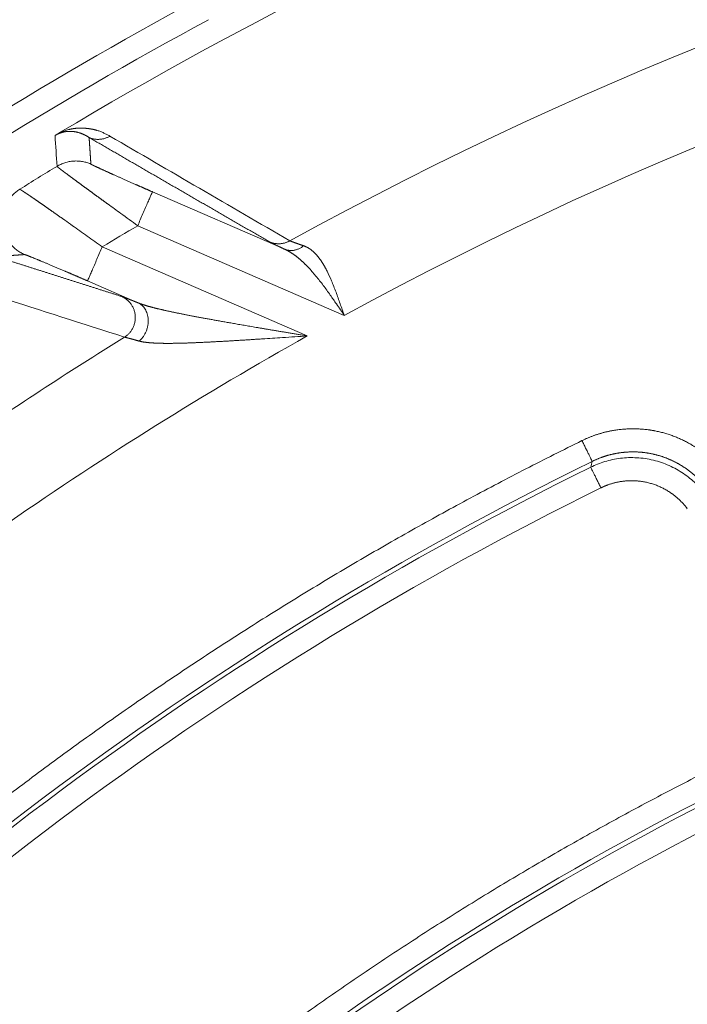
# Model space of a CAD drawing. Header units: millimetres. Extents: x 5437 to 18441, y -4466 to 3128.
# Tile 152 of 256: x 8450 to 8464, y -2721 to -2700. Entities that reach past the tile are written whole.
import ezdxf

# ---------------------------------------------------------------- set-up
doc = ezdxf.new("R2010")
doc.units = ezdxf.units.MM
doc.layers.add('1', color=7, linetype='Continuous', true_color=0xffffff)
doc.styles.add('TXT08', font='txt.shx', dxfattribs={"width": 0.8, "bigfont": 'gbcbig.shx'})
doc.dimstyles.get("Standard").update_dxf_attribs({"dimtxt": 0.18, "dimasz": 0.18, "dimexe": 0.18, "dimexo": 0.0625, "dimgap": 0.09, "dimtad": 0, "dimtih": 1, "dimtoh": 1, "dimdec": 4, "dimzin": 0, "dimdsep": 46, "dimtxsty": 'Standard', "dimcen": 0.09, "dimadec": 0, "dimazin": 0, "dimtfac": 1, "dimtdec": 4, "dimtofl": 0, "dimtmove": 0, "dimatfit": 3, "dimfxl": 1, "dimtolj": 1, "dimtzin": 0, "dimarcsym": 0})
doc.dimstyles.new('YanXiu', dxfattribs={"dimtxt": 40, "dimasz": 30, "dimexe": 0.66, "dimexo": 0.66, "dimgap": 0.66, "dimtad": 0, "dimdec": 1, "dimdsep": 46, "dimtxsty": 'TXT08', "dimcen": 0, "dimclrd": 256, "dimclre": 165, "dimclrt": 90, "dimazin": 2, "dimtfac": 1, "dimtdec": 1, "dimtofl": 0, "dimtmove": 0, "dimatfit": 3, "dimfxl": 1, "dimlwd": 5, "dimlwe": 13, "dimarcsym": 0})

# ---------------------------------------------------------------- blocks, each defined once
blk = doc.blocks.new('*D53')
at = {"color": 0, "lineweight": -2, "transparency": 16777216}
for p, q in [((10989.431, -2154.415), (10692.917, -2240.821)), ((11069.431, -2154.415), (10989.431, -2154.415)), ((8443.48, -2896.412), (8443.48, -2896.232)), ((8443.39, -2896.322), (8443.57, -2896.322))]:
    blk.add_line(p, q, dxfattribs=at)
at = {"color": 0, "lineweight": 20, "transparency": 16777216}
blk.add_solid([(10689.187, -2228.02), (10696.648, -2253.622), (10616.112, -2263.203)], dxfattribs=at)
at = {"layer": 'Defpoints', "color": 0, "lineweight": 20, "transparency": 16777216}
for p in [(10616.112, -2263.203), (6270.848, -3529.44)]:
    blk.add_point(p, dxfattribs=at)
at = {"color": 0, "lineweight": 20, "transparency": 16777216, "insert": (11249.521, -2154.415), "char_height": 80, "attachment_point": 5}
blk.add_mtext('\\A1;R2260', dxfattribs=at)
blk = doc.blocks.new('*D54')
at = {"color": 0, "lineweight": -2, "transparency": 16777216}
blk.add_line((7492.685, -2896.322), (7463.516, -2896.322), dxfattribs=at)
at = {"color": 0, "lineweight": -3, "transparency": 16777216}
for start, end in [(14.724706, 87.329624), (101.590205, 175.275294)]:
    blk.add_arc((8434.119, -2896.322), 970.423, start, end, dxfattribs=at)
at = {"color": 0, "lineweight": 20, "transparency": 16777216}
for points in [[(9385.695, -2646.81), (9359.647, -2652.519), (9389.799, -2727.809)], [(7480.316, -2816.939), (7453.672, -2815.84), (7463.696, -2896.322)]]:
    blk.add_solid(points, dxfattribs=at)
at = {"layer": 'Defpoints', "color": 0, "lineweight": 20, "transparency": 16777216}
for p in [(7900.863, -2085.545), (10671.817, -2501.755), (7492.748, -2896.322), (7740.501, -2896.322), (8434.119, -2896.322)]:
    blk.add_point(p, dxfattribs=at)
at = {"color": 0, "lineweight": 20, "transparency": 16777216, "insert": (8359.241, -1928.792), "char_height": 80, "attachment_point": 5}
blk.add_mtext('\\A1;165%%D', dxfattribs=at)
blk = doc.blocks.new('*D56')
at = {"lineweight": 5, "transparency": 16777216}
blk.add_line((9409.719, -2278.028), (9220.9, -2398.87), dxfattribs=at)
at = {"lineweight": 20, "transparency": 16777216}
blk.add_solid([(9218.205, -2394.659), (9223.595, -2403.082), (9195.632, -2415.042)], dxfattribs=at)
at = {"layer": 'Defpoints', "color": 0, "lineweight": 20, "transparency": 16777216}
for p in [(9195.632, -2415.042), (8443.48, -2896.412)]:
    blk.add_point(p, dxfattribs=at)
at = {"color": 90, "lineweight": 20, "transparency": 16777216, "insert": (9459.689, -2246.048), "char_height": 40, "attachment_point": 5, "rotation": 32.6188, "style": 'TXT08'}
blk.add_mtext('R893', dxfattribs=at)

msp = doc.modelspace()

# ---------------------------------------------------------------- linework, layer by layer
at = {"color": 7, "lineweight": 20}
msp.add_arc((8443.47995, -2896.41157), 893, 10.1099821, 350.11198757, dxfattribs=at)
at = {"layer": '1', "color": 0, "lineweight": 20}
for p, q in [((8452.60735, -2703.86103), (8455.47125, -2705.10497)), ((8456.75914, -2706.53645), (8452.28868, -2704.59469)), ((8451.52181, -2705.05495), (8455.95593, -2706.98093)), ((8452.29234, -2706.26171), (8451.20314, -2705.78861))]:
    msp.add_line(p, q, dxfattribs=at)
for centre, radius, start, end in [((8495.27522, -2777.08546), 86.87162, 102.1543255, 120.9649755), ((8495.27522, -2777.08546), 82.36106, 87.5117355, 118.8132012), ((8495.27522, -2777.08546), 80.37817, 87.1856145, 118.6322405), ((8495.27522, -2777.08546), 87.90407, 118.3114965, 133.1817235), ((8495.27522, -2777.08546), 87.40415, 118.3114965, 133.1817218), ((8495.27522, -2777.08546), 86.27754, 121.2298473, 121.8588152), ((8495.27521, -2777.08543), 84.27781, 120.6676549, 121.2757073), ((8495.27522, -2777.08546), 82.36106, 121.694073, 124.7078706), ((8495.27522, -2777.08546), 80.37818, 119.2866173, 124.7152589), ((8495.27522, -2777.08546), 75.10482, 116.1952206, 136.8488802), ((8495.27522, -2777.08546), 75.00688, 116.259337, 136.7847638), ((8495.27522, -2777.08546), 74.50693, 116.259337, 136.7847638), ((8495.27522, -2777.08546), 67.39518, 115.6365589, 137.4075419), ((8495.27522, -2777.08546), 67.49312, 115.734301, 137.3097998), ((8495.27522, -2777.08546), 66.89522, 115.6365589, 137.4075419)]:
    msp.add_arc(centre, radius, start, end, dxfattribs=at)
for points, degree, knots in [([(8450.72907, -2702.55931), (8450.72677, -2702.55967), (8450.72222, -2702.56039), (8450.71515, -2702.56161), (8450.70798, -2702.56294), (8450.70069, -2702.56438), (8450.69328, -2702.56593), (8450.68577, -2702.5676), (8450.67815, -2702.5694), (8450.67042, -2702.57132), (8450.66259, -2702.57337), (8450.65466, -2702.57556), (8450.64664, -2702.57787), (8450.63524, -2702.58133), (8450.62096, -2702.58596), (8450.60398, -2702.59201), (8450.58852, -2702.598), (8450.57626, -2702.60312), (8450.56696, -2702.60723), (8450.56067, -2702.6101), (8450.5543, -2702.6131), (8450.54785, -2702.61623), (8450.54131, -2702.61949), (8450.5347, -2702.6229), (8450.52801, -2702.62644), (8450.52124, -2702.63012), (8450.51441, -2702.63396), (8450.50751, -2702.63793), (8450.5029, -2702.64068), (8450.50059, -2702.64205)], 3, [0, 0, 0, 0, 0.04918528, 0.09762602, 0.14532587, 0.19228865, 0.2385183, 0.28401894, 0.32879481, 0.37285033, 0.41619012, 0.45881893, 0.50074172, 0.54196367, 0.63238992, 0.70960593, 0.77374867, 0.82505797, 0.84511352, 0.86405839, 0.88195804, 0.89888998, 0.91494564, 0.93023201, 0.94487287, 0.95900881, 0.97279572, 0.98640136, 1, 1, 1, 1]), ([(8450.84164, -2702.55292), (8450.83815, -2702.55282), (8450.83132, -2702.55262), (8450.821, -2702.55253), (8450.8109, -2702.55258), (8450.80101, -2702.5528), (8450.79132, -2702.55316), (8450.78184, -2702.55367), (8450.77256, -2702.5543), (8450.7635, -2702.55506), (8450.75465, -2702.55594), (8450.746, -2702.55694), (8450.7376, -2702.55803), (8450.73184, -2702.55889), (8450.72907, -2702.55931)], 3, [0, 0, 0, 0, 0.10810726, 0.21170194, 0.31078566, 0.40536028, 0.49542801, 0.58099143, 0.66205357, 0.73861803, 0.81068911, 0.87827201, 0.94137304, 1, 1, 1, 1]), ([(8450.7945, -2702.51483), (8450.79741, -2702.5141), (8450.80328, -2702.51262), (8450.81195, -2702.51053), (8450.82065, -2702.50851), (8450.82936, -2702.50656), (8450.83808, -2702.50468), (8450.8468, -2702.50287), (8450.85554, -2702.50114), (8450.86429, -2702.49948), (8450.87305, -2702.49789), (8450.88182, -2702.49638), (8450.8906, -2702.49493), (8450.89939, -2702.49356), (8450.90819, -2702.49227), (8450.917, -2702.49104), (8450.92583, -2702.48989), (8450.93466, -2702.48881), (8450.9435, -2702.48781), (8450.95236, -2702.48688), (8450.96122, -2702.48601), (8450.97009, -2702.48523), (8450.97898, -2702.48451), (8450.98787, -2702.48387), (8450.99678, -2702.4833), (8451.00569, -2702.4828), (8451.01462, -2702.48238), (8451.02052, -2702.48215), (8451.02349, -2702.48204)], 3, [0, 0, 0, 0, 0.03014976, 0.06094545, 0.09239027, 0.12448726, 0.15723925, 0.19064891, 0.22471877, 0.25945119, 0.29484843, 0.3309126, 0.36764569, 0.40504962, 0.44312616, 0.48187703, 0.52130383, 0.56140811, 0.60219131, 0.64365482, 0.68579997, 0.72862799, 0.7721401, 0.81633743, 0.86122107, 0.90679206, 0.95305138, 1, 1, 1, 1]), ([(8451.00611, -2702.57815), (8451.00248, -2702.57716), (8450.99526, -2702.5752), (8450.98421, -2702.57243), (8450.97309, -2702.56982), (8450.96186, -2702.56737), (8450.95054, -2702.5651), (8450.93914, -2702.56301), (8450.92765, -2702.56109), (8450.91608, -2702.55936), (8450.90443, -2702.55782), (8450.89272, -2702.55645), (8450.88477, -2702.5557), (8450.88083, -2702.55533)], 3, [0, 0, 0, 0, 0.09655891, 0.19198646, 0.2862831, 0.3794493, 0.4714855, 0.56239219, 0.65216984, 0.74081895, 0.82834, 0.91473352, 1, 1, 1, 1]), ([(8451.02349, -2702.48204), (8451.02862, -2702.48201), (8451.03892, -2702.48195), (8451.05415, -2702.48204), (8451.06929, -2702.48226), (8451.08431, -2702.48262), (8451.09923, -2702.48312), (8451.11404, -2702.48376), (8451.12875, -2702.48454), (8451.14335, -2702.48546), (8451.15784, -2702.48652), (8451.17223, -2702.48772), (8451.18651, -2702.48906), (8451.20068, -2702.49054), (8451.21474, -2702.49216), (8451.2287, -2702.49392), (8451.24255, -2702.49581), (8451.2563, -2702.49785), (8451.26994, -2702.50003), (8451.28347, -2702.50235), (8451.29689, -2702.5048), (8451.31021, -2702.5074), (8451.32342, -2702.51013), (8451.33652, -2702.513), (8451.34951, -2702.51601), (8451.3624, -2702.51916), (8451.37518, -2702.52245), (8451.38786, -2702.52588), (8451.40043, -2702.52945), (8451.42116, -2702.53561), (8451.44992, -2702.54496), (8451.48632, -2702.55822), (8451.52284, -2702.57295), (8451.55681, -2702.58797), (8451.58896, -2702.60332), (8451.62005, -2702.61905), (8451.65319, -2702.63658), (8451.67564, -2702.64907), (8451.68731, -2702.65555)], 3, [0, 0, 0, 0, 0.01622072, 0.03256014, 0.04901855, 0.06559626, 0.08229355, 0.0991107, 0.11604799, 0.13310568, 0.15028405, 0.16758335, 0.18500383, 0.20254575, 0.22020934, 0.23799484, 0.25590249, 0.27393251, 0.29208513, 0.31036056, 0.32875903, 0.34728074, 0.36592589, 0.38469469, 0.40358734, 0.42260403, 0.44174495, 0.46101029, 0.48040023, 0.49991494, 0.55842916, 0.61961358, 0.68347164, 0.75000634, 0.80459106, 0.86445104, 0.92958714, 1, 1, 1, 1]), ([(8450.50058, -2702.64204), (8450.50193, -2702.6412), (8450.50463, -2702.63953), (8450.50883, -2702.63694), (8450.51312, -2702.6343), (8450.51752, -2702.63159), (8450.52203, -2702.62883), (8450.52665, -2702.62601), (8450.53137, -2702.62313), (8450.53619, -2702.62019), (8450.54112, -2702.6172), (8450.54616, -2702.61414), (8450.5513, -2702.61103), (8450.55655, -2702.60786), (8450.5619, -2702.60463), (8450.56736, -2702.60134), (8450.57292, -2702.59799), (8450.57667, -2702.59574), (8450.57856, -2702.59461)], 3, [0, 0, 0, 0, 0.06067512, 0.12108547, 0.18134172, 0.2415554, 0.30183828, 0.36230173, 0.42305614, 0.48421032, 0.54587097, 0.60814218, 0.67112501, 0.73491714, 0.79961259, 0.86530149, 0.93206996, 1, 1, 1, 1]), ([(8451.23763, -2702.68632), (8451.23349, -2702.68359), (8451.22534, -2702.67821), (8451.21301, -2702.67044), (8451.20085, -2702.66301), (8451.18884, -2702.65595), (8451.17701, -2702.64923), (8451.16535, -2702.64284), (8451.15388, -2702.63679), (8451.14261, -2702.63105), (8451.13155, -2702.62563), (8451.1207, -2702.6205), (8451.11008, -2702.61567), (8451.09969, -2702.61113), (8451.08954, -2702.60685), (8451.07963, -2702.60284), (8451.06996, -2702.59909), (8451.06056, -2702.59558), (8451.05141, -2702.59231), (8451.04254, -2702.58927), (8451.03662, -2702.58734), (8451.03374, -2702.58641)], 3, [0, 0, 0, 0, 0.06956233, 0.13724403, 0.20304495, 0.26696497, 0.32900396, 0.38916183, 0.44743846, 0.50383377, 0.55834768, 0.6109801, 0.661731, 0.7106003, 0.75758799, 0.80269404, 0.84591843, 0.88726119, 0.92672233, 0.96430191, 1, 1, 1, 1]), ([(8451.08328, -2703.71806), (8451.07851, -2703.71457), (8451.06899, -2703.70758), (8451.0549, -2703.69723), (8451.04099, -2703.68701), (8451.02727, -2703.67692), (8451.01372, -2703.66695), (8451.00037, -2703.65711), (8450.9872, -2703.6474), (8450.97421, -2703.63782), (8450.96142, -2703.62838), (8450.94881, -2703.61907), (8450.93638, -2703.60989), (8450.92415, -2703.60084), (8450.91211, -2703.59193), (8450.90025, -2703.58315), (8450.88859, -2703.57451), (8450.87711, -2703.56601), (8450.86583, -2703.55764), (8450.85474, -2703.54941), (8450.84384, -2703.54132), (8450.83313, -2703.53336), (8450.82261, -2703.52555), (8450.81229, -2703.51787), (8450.80216, -2703.51033), (8450.79222, -2703.50294), (8450.78248, -2703.49568), (8450.77293, -2703.48856), (8450.76357, -2703.48158), (8450.75441, -2703.47475), (8450.74544, -2703.46805), (8450.73667, -2703.4615), (8450.72809, -2703.45509), (8450.71971, -2703.44881), (8450.71152, -2703.44268), (8450.70353, -2703.43669), (8450.69573, -2703.43085), (8450.68813, -2703.42514), (8450.68072, -2703.41958), (8450.67351, -2703.41415), (8450.66649, -2703.40887), (8450.65967, -2703.40373), (8450.65304, -2703.39873), (8450.64661, -2703.39387), (8450.64037, -2703.38915), (8450.63433, -2703.38457), (8450.62848, -2703.38013), (8450.62283, -2703.37583), (8450.61737, -2703.37167), (8450.61211, -2703.36765), (8450.60704, -2703.36377), (8450.60217, -2703.36003), (8450.59749, -2703.35642), (8450.59301, -2703.35296), (8450.58871, -2703.34963), (8450.58461, -2703.34643), (8450.58071, -2703.34338), (8450.577, -2703.34046), (8450.57348, -2703.33767), (8450.57015, -2703.33502), (8450.56701, -2703.33251), (8450.56407, -2703.33012), (8450.56132, -2703.32788), (8450.55876, -2703.32576), (8450.55638, -2703.32378), (8450.5542, -2703.32192), (8450.55221, -2703.3202), (8450.55041, -2703.31861), (8450.5488, -2703.31715), (8450.54738, -2703.31581), (8450.54614, -2703.31461), (8450.54509, -2703.31353), (8450.54424, -2703.31257), (8450.54356, -2703.31175), (8450.54308, -2703.31104), (8450.54277, -2703.31046), (8450.54272, -2703.31017), (8450.54269, -2703.31003)], 3, [0, 0, 0, 0, 0.01452778, 0.02901876, 0.0434731, 0.05789094, 0.07227244, 0.08661777, 0.10092709, 0.11520056, 0.12943834, 0.14364061, 0.15780752, 0.17193926, 0.18603599, 0.20009788, 0.21412511, 0.22811786, 0.2420763, 0.25600062, 0.269891, 0.28374762, 0.29757067, 0.31136033, 0.3251168, 0.33884026, 0.35253091, 0.36618895, 0.37981456, 0.39340794, 0.4069693, 0.42049884, 0.43399676, 0.44746327, 0.46089857, 0.47430287, 0.48767638, 0.50101931, 0.51433188, 0.52761431, 0.5408668, 0.55408959, 0.56728288, 0.58044691, 0.5935819, 0.60668807, 0.61976565, 0.63281487, 0.64583597, 0.65882917, 0.67179472, 0.68473284, 0.69764378, 0.71052778, 0.72338507, 0.7362159, 0.74902052, 0.76179918, 0.77455211, 0.78727958, 0.79998183, 0.81265912, 0.82531169, 0.83793982, 0.85054376, 0.86312376, 0.87568008, 0.888213, 0.90072278, 0.91320967, 0.92567396, 0.9381159, 0.95053577, 0.96293384, 0.97531039, 0.98766568, 1, 1, 1, 1]), ([(8451.27607, -2703.26034), (8451.27619, -2703.26226), (8451.28747, -2703.269), (8451.30975, -2703.28047), (8451.37718, -2703.31336), (8451.48292, -2703.36247), (8451.5472, -2703.39191), (8451.69739, -2703.46004), (8451.87287, -2703.53847), (8451.97131, -2703.5822), (8452.15492, -2703.66336), (8452.34637, -2703.74732), (8452.43328, -2703.7853), (8452.5202, -2703.82317), (8452.60735, -2703.86103)], 5, [0, 0, 0, 0, 0, 0, 0.23484345, 0.23484345, 0.23484345, 0.48696875, 0.48696875, 0.48696875, 0.7717289, 0.7717289, 0.7717289, 1, 1, 1, 1, 1, 1]), ([(8449.73553, -2703.80552), (8449.73573, -2703.80557), (8449.73614, -2703.80569), (8449.73704, -2703.80606), (8449.73815, -2703.80657), (8449.7395, -2703.80724), (8449.74109, -2703.80807), (8449.74291, -2703.80906), (8449.74496, -2703.81021), (8449.74725, -2703.81152), (8449.74977, -2703.81299), (8449.75252, -2703.81463), (8449.75552, -2703.81642), (8449.75875, -2703.81838), (8449.76221, -2703.82051), (8449.76592, -2703.8228), (8449.76986, -2703.82526), (8449.77403, -2703.82788), (8449.77845, -2703.83067), (8449.78311, -2703.83363), (8449.788, -2703.83675), (8449.79313, -2703.84005), (8449.7985, -2703.84351), (8449.80411, -2703.84714), (8449.80996, -2703.85094), (8449.81605, -2703.85492), (8449.82238, -2703.85906), (8449.82895, -2703.86337), (8449.83576, -2703.86786), (8449.84281, -2703.87251), (8449.8501, -2703.87734), (8449.85763, -2703.88234), (8449.8654, -2703.88751), (8449.8734, -2703.89285), (8449.88166, -2703.89837), (8449.89013, -2703.90404), (8449.89598, -2703.90796), (8449.8989, -2703.90993)], 3, [0, 0, 0, 0, 0.02763516, 0.05531803, 0.08304931, 0.1108297, 0.1386599, 0.16654058, 0.19447245, 0.22245618, 0.25049245, 0.27858194, 0.30672532, 0.33492325, 0.36317639, 0.39148541, 0.41985096, 0.44827369, 0.47675423, 0.50529324, 0.53389135, 0.56254919, 0.59126738, 0.62004656, 0.64888733, 0.67779032, 0.70675613, 0.73578536, 0.76487862, 0.7940365, 0.82325958, 0.85254847, 0.88190373, 0.91132595, 0.94081569, 0.97037352, 1, 1, 1, 1]), ([(8451.64626, -2704.1289), (8451.64061, -2704.12479), (8451.62934, -2704.11659), (8451.61255, -2704.10438), (8451.5959, -2704.09226), (8451.57939, -2704.08024), (8451.56303, -2704.06832), (8451.54681, -2704.0565), (8451.53074, -2704.04479), (8451.51481, -2704.03318), (8451.49903, -2704.02168), (8451.48339, -2704.01028), (8451.4679, -2703.99898), (8451.45256, -2703.98779), (8451.43736, -2703.97671), (8451.42231, -2703.96573), (8451.40741, -2703.95487), (8451.39265, -2703.9441), (8451.37805, -2703.93345), (8451.36359, -2703.9229), (8451.34928, -2703.91246), (8451.33512, -2703.90213), (8451.32111, -2703.8919), (8451.30725, -2703.88179), (8451.29354, -2703.87178), (8451.27997, -2703.86188), (8451.26656, -2703.85209), (8451.2533, -2703.8424), (8451.24018, -2703.83283), (8451.22722, -2703.82336), (8451.2144, -2703.814), (8451.20174, -2703.80475), (8451.18922, -2703.7956), (8451.17685, -2703.78656), (8451.16464, -2703.77763), (8451.15257, -2703.76881), (8451.14065, -2703.76009), (8451.12888, -2703.75147), (8451.11726, -2703.74297), (8451.10579, -2703.73456), (8451.09446, -2703.72626), (8451.087, -2703.72079), (8451.08328, -2703.71806)], 3, [0, 0, 0, 0, 0.02748187, 0.05483558, 0.08206117, 0.10915871, 0.13612825, 0.16296985, 0.18968357, 0.21626947, 0.24272762, 0.26905808, 0.29526093, 0.32133622, 0.34728403, 0.37310443, 0.3987975, 0.42436332, 0.44980195, 0.47511349, 0.50029801, 0.52535559, 0.55028633, 0.57509031, 0.59976763, 0.62431836, 0.64874262, 0.67304049, 0.69721207, 0.72125747, 0.74517679, 0.76897013, 0.79263761, 0.81617933, 0.8395954, 0.86288595, 0.8860511, 0.90909095, 0.93200564, 0.95479529, 0.97746003, 1, 1, 1, 1]), ([(8449.8989, -2703.90993), (8449.90161, -2703.91175), (8449.90704, -2703.9154), (8449.91542, -2703.92104), (8449.924, -2703.92683), (8449.93278, -2703.93277), (8449.94177, -2703.93886), (8449.95097, -2703.94511), (8449.96037, -2703.9515), (8449.96997, -2703.95804), (8449.97978, -2703.96474), (8449.9898, -2703.97158), (8450.00002, -2703.97858), (8450.01045, -2703.98573), (8450.02109, -2703.99304), (8450.03193, -2704.00049), (8450.04297, -2704.0081), (8450.05422, -2704.01585), (8450.06568, -2704.02376), (8450.07734, -2704.03183), (8450.0892, -2704.04004), (8450.10127, -2704.0484), (8450.11355, -2704.05692), (8450.12602, -2704.06559), (8450.13871, -2704.0744), (8450.15159, -2704.08337), (8450.16468, -2704.09249), (8450.17797, -2704.10175), (8450.19146, -2704.11117), (8450.20516, -2704.12073), (8450.21905, -2704.13045), (8450.23315, -2704.14031), (8450.24745, -2704.15031), (8450.26195, -2704.16046), (8450.27664, -2704.17076), (8450.29153, -2704.1812), (8450.3016, -2704.18826), (8450.30664, -2704.1918)], 3, [0, 0, 0, 0, 0.02709163, 0.05426636, 0.08152458, 0.10886669, 0.13629307, 0.16380409, 0.19140013, 0.21908157, 0.24684875, 0.27470206, 0.30264185, 0.33066846, 0.35878226, 0.38698358, 0.41527277, 0.44365017, 0.4721161, 0.50067091, 0.52931491, 0.55804842, 0.58687177, 0.61578526, 0.64478922, 0.67388393, 0.70306972, 0.73234686, 0.76171567, 0.79117643, 0.82072942, 0.85037494, 0.88011325, 0.90994465, 0.93986939, 0.96988775, 1, 1, 1, 1]), ([(8450.30664, -2704.1918), (8450.31157, -2704.19526), (8450.32148, -2704.20221), (8450.33657, -2704.21279), (8450.3519, -2704.22355), (8450.36749, -2704.23449), (8450.38333, -2704.24561), (8450.39942, -2704.2569), (8450.41577, -2704.26839), (8450.43237, -2704.28005), (8450.44922, -2704.29189), (8450.46633, -2704.30392), (8450.48369, -2704.31614), (8450.50131, -2704.32853), (8450.51918, -2704.34111), (8450.53731, -2704.35388), (8450.55568, -2704.36683), (8450.57432, -2704.37997), (8450.5932, -2704.39328), (8450.61234, -2704.40679), (8450.63173, -2704.42047), (8450.65137, -2704.43434), (8450.67127, -2704.4484), (8450.69141, -2704.46263), (8450.70498, -2704.47222), (8450.71178, -2704.47703)], 3, [0, 0, 0, 0, 0.04021424, 0.08072315, 0.12152709, 0.16262638, 0.20402133, 0.24571225, 0.28769945, 0.32998321, 0.37256382, 0.41544156, 0.45861667, 0.50208943, 0.54586008, 0.58992886, 0.63429601, 0.67896175, 0.7239263, 0.76918987, 0.81475267, 0.86061489, 0.90677674, 0.95323838, 1, 1, 1, 1]), ([(8450.87755, -2704.59437), (8450.98229, -2704.66597), (8451.08908, -2704.74134), (8451.30458, -2704.89607), (8451.41328, -2704.97543), (8451.52181, -2705.05495)], 3, [0, 0, 0, 0, 0.5, 0.5, 1, 1, 1, 1]), ([(8455.58085, -2704.92105), (8455.5818, -2704.92148), (8455.58371, -2704.92233), (8455.58686, -2704.92369), (8455.59024, -2704.92513), (8455.59385, -2704.92664), (8455.59769, -2704.92822), (8455.60177, -2704.92987), (8455.60609, -2704.93159), (8455.61064, -2704.93339), (8455.61542, -2704.93526), (8455.62044, -2704.9372), (8455.62569, -2704.93922), (8455.63118, -2704.94131), (8455.6369, -2704.94347), (8455.64286, -2704.9457), (8455.64905, -2704.94801), (8455.65548, -2704.95039), (8455.66214, -2704.95284), (8455.66903, -2704.95536), (8455.67616, -2704.95796), (8455.68352, -2704.96063), (8455.69112, -2704.96338), (8455.69894, -2704.96619), (8455.70701, -2704.96908), (8455.7153, -2704.97204), (8455.72383, -2704.97507), (8455.73259, -2704.97818), (8455.74159, -2704.98135), (8455.75082, -2704.9846), (8455.76028, -2704.98792), (8455.76997, -2704.99131), (8455.7799, -2704.99478), (8455.79005, -2704.99831), (8455.80044, -2705.00191), (8455.81106, -2705.00559), (8455.82191, -2705.00933), (8455.83299, -2705.01315), (8455.8443, -2705.01703), (8455.85585, -2705.02098), (8455.86761, -2705.025), (8455.87562, -2705.02773), (8455.87963, -2705.0291)], 3, [0, 0, 0, 0, 0.02377523, 0.04759085, 0.07144875, 0.09535082, 0.11929891, 0.14329489, 0.16734061, 0.1914379, 0.21558858, 0.23979446, 0.26405733, 0.28837899, 0.31276119, 0.33720568, 0.36171421, 0.3862885, 0.41093026, 0.43564118, 0.46042294, 0.4852772, 0.5102056, 0.53520978, 0.56029135, 0.58545191, 0.61069303, 0.63601628, 0.6614232, 0.68691533, 0.71249417, 0.73816123, 0.76391798, 0.78976588, 0.81570637, 0.84174088, 0.86787082, 0.89409757, 0.92042252, 0.94684702, 0.97337241, 1, 1, 1, 1]), ([(8455.47125, -2705.10497), (8455.4102, -2705.07662), (8455.35485, -2705.05066), (8455.30551, -2705.02724), (8455.23479, -2704.99312), (8455.18392, -2704.96748), (8455.16682, -2704.95861), (8455.15312, -2704.95121), (8455.14277, -2704.94524)], 5, [0, 0, 0, 0, 0, 0, 0.60062352, 0.60062352, 0.60062352, 1, 1, 1, 1, 1, 1]), ([(8456.14555, -2705.68658), (8456.14071, -2705.68071), (8456.13107, -2705.66899), (8456.11662, -2705.65166), (8456.10224, -2705.63457), (8456.08792, -2705.61776), (8456.07367, -2705.60121), (8456.05948, -2705.58492), (8456.04536, -2705.5689), (8456.0313, -2705.55314), (8456.01731, -2705.53765), (8456.00338, -2705.52242), (8455.98952, -2705.50746), (8455.97572, -2705.49276), (8455.96198, -2705.47833), (8455.94831, -2705.46416), (8455.93471, -2705.45025), (8455.92117, -2705.43661), (8455.90769, -2705.42323), (8455.89428, -2705.41011), (8455.88094, -2705.39725), (8455.86767, -2705.38465), (8455.85446, -2705.37231), (8455.84132, -2705.36023), (8455.82825, -2705.3484), (8455.81525, -2705.33683), (8455.80232, -2705.32551), (8455.78945, -2705.31445), (8455.77666, -2705.30363), (8455.76394, -2705.29307), (8455.75129, -2705.28276), (8455.73871, -2705.27269), (8455.72621, -2705.26286), (8455.71378, -2705.25329), (8455.70142, -2705.24395), (8455.68914, -2705.23485), (8455.67694, -2705.22599), (8455.66481, -2705.21737), (8455.65276, -2705.20898), (8455.64079, -2705.20082), (8455.6289, -2705.1929), (8455.61709, -2705.1852), (8455.60536, -2705.17773), (8455.59372, -2705.17048), (8455.58215, -2705.16346), (8455.57067, -2705.15666), (8455.55928, -2705.15007), (8455.54797, -2705.1437), (8455.53675, -2705.13754), (8455.52561, -2705.1316), (8455.51457, -2705.12586), (8455.50361, -2705.12033), (8455.49274, -2705.11501), (8455.48197, -2705.10988), (8455.47481, -2705.1066), (8455.47125, -2705.10497)], 3, [0, 0, 0, 0, 0.02298719, 0.04581445, 0.06848182, 0.09098939, 0.11333722, 0.13552538, 0.15755394, 0.17942297, 0.20113254, 0.22268273, 0.24407362, 0.26530528, 0.2863778, 0.30729126, 0.32804574, 0.34864132, 0.36907811, 0.38935618, 0.40947562, 0.42943655, 0.44923904, 0.4688832, 0.48836914, 0.50769694, 0.52686673, 0.54587861, 0.5647327, 0.5834291, 0.60196794, 0.62034933, 0.63857341, 0.65664029, 0.67455011, 0.692303, 0.70989911, 0.72733856, 0.74462151, 0.76174811, 0.77871851, 0.79553286, 0.81219133, 0.82869409, 0.8450413, 0.86123314, 0.8772698, 0.89315146, 0.90887831, 0.92445056, 0.9398684, 0.95513204, 0.97024171, 0.98519762, 1, 1, 1, 1]), ([(8455.87963, -2705.0291), (8455.88317, -2705.03038), (8455.89026, -2705.03293), (8455.9008, -2705.03705), (8455.91131, -2705.04139), (8455.92176, -2705.04597), (8455.93217, -2705.05078), (8455.94253, -2705.05583), (8455.95284, -2705.06113), (8455.96311, -2705.06666), (8455.97334, -2705.07243), (8455.98352, -2705.07845), (8455.99365, -2705.0847), (8456.00375, -2705.09121), (8456.0138, -2705.09796), (8456.02381, -2705.10496), (8456.03377, -2705.11221), (8456.0437, -2705.11971), (8456.05359, -2705.12746), (8456.06344, -2705.13546), (8456.07325, -2705.14371), (8456.08303, -2705.15222), (8456.09276, -2705.16098), (8456.10246, -2705.17), (8456.11212, -2705.17927), (8456.12175, -2705.1888), (8456.13134, -2705.1986), (8456.1409, -2705.20864), (8456.15042, -2705.21895), (8456.15991, -2705.22952), (8456.16937, -2705.24035), (8456.17879, -2705.25145), (8456.18818, -2705.2628), (8456.19754, -2705.27442), (8456.20686, -2705.2863), (8456.21616, -2705.29845), (8456.22542, -2705.31085), (8456.23465, -2705.32353), (8456.24385, -2705.33647), (8456.25302, -2705.34967), (8456.26216, -2705.36314), (8456.27126, -2705.37687), (8456.28034, -2705.39087), (8456.28939, -2705.40514), (8456.29841, -2705.41967), (8456.3074, -2705.43446), (8456.31635, -2705.44952), (8456.32528, -2705.46485), (8456.33418, -2705.48044), (8456.34305, -2705.4963), (8456.35189, -2705.51242), (8456.3607, -2705.52881), (8456.36948, -2705.54546), (8456.37823, -2705.56236), (8456.38402, -2705.57381), (8456.38692, -2705.57954)], 3, [0, 0, 0, 0, 0.01744294, 0.03491541, 0.05241907, 0.06995552, 0.08752639, 0.10513329, 0.1227778, 0.14046151, 0.15818601, 0.17595284, 0.19376357, 0.21161973, 0.22952286, 0.24747447, 0.26547606, 0.28352912, 0.30163514, 0.31979558, 0.33801188, 0.35628549, 0.37461782, 0.39301029, 0.41146429, 0.42998121, 0.4485624, 0.46720922, 0.485923, 0.50470507, 0.52355672, 0.54247926, 0.56147395, 0.58054206, 0.59968484, 0.6189035, 0.63819927, 0.65757334, 0.67702689, 0.6965611, 0.71617712, 0.73587608, 0.75565911, 0.77552731, 0.79548177, 0.81552356, 0.83565376, 0.8558734, 0.87618352, 0.89658512, 0.91707922, 0.93766679, 0.95834881, 0.97912623, 1, 1, 1, 1]), ([(8451.20314, -2705.78861), (8451.08534, -2705.73744), (8450.96784, -2705.68662), (8450.85255, -2705.63698), (8450.63592, -2705.54412), (8450.43349, -2705.45823), (8450.34212, -2705.41969), (8450.1435, -2705.33651), (8449.98675, -2705.27246), (8449.91707, -2705.24473), (8449.86274, -2705.22431), (8449.84308, -2705.21907), (8449.84118, -2705.21865), (8449.83984, -2705.21848), (8449.83906, -2705.21855)], 5, [0, 0, 0, 0, 0, 0, 0.30685474, 0.30685474, 0.30685474, 0.58386043, 0.58386043, 0.58386043, 0.94844154, 0.94844154, 0.94844154, 1, 1, 1, 1, 1, 1]), ([(8456.45455, -2706.09749), (8456.40476, -2706.02505), (8456.35432, -2705.95413), (8456.25152, -2705.81671), (8456.19915, -2705.75022), (8456.14555, -2705.68658)], 3, [0, 0, 0, 0, 0.5, 0.5, 1, 1, 1, 1]), ([(8451.94279, -2706.12694), (8451.962, -2706.13307), (8451.98883, -2706.14254), (8452.02284, -2706.15517), (8452.09024, -2706.18098), (8452.175, -2706.21451), (8452.21165, -2706.22914), (8452.25077, -2706.24488), (8452.29234, -2706.26171)], 5, [0, 0, 0, 0, 0, 0, 0.60056983, 0.60056983, 0.60056983, 1, 1, 1, 1, 1, 1]), ([(8452.29234, -2706.26171), (8452.29592, -2706.26319), (8452.30312, -2706.26616), (8452.3142, -2706.27058), (8452.32558, -2706.275), (8452.33727, -2706.27942), (8452.34926, -2706.28384), (8452.36156, -2706.28827), (8452.37416, -2706.29269), (8452.38706, -2706.29712), (8452.40027, -2706.30156), (8452.41379, -2706.306), (8452.42761, -2706.31044), (8452.44173, -2706.31489), (8452.45615, -2706.31935), (8452.47088, -2706.32381), (8452.48591, -2706.32828), (8452.50124, -2706.33277), (8452.51688, -2706.33726), (8452.53281, -2706.34176), (8452.54905, -2706.34627), (8452.56558, -2706.3508), (8452.58242, -2706.35534), (8452.59956, -2706.35989), (8452.617, -2706.36446), (8452.63473, -2706.36904), (8452.65277, -2706.37364), (8452.6711, -2706.37826), (8452.68974, -2706.38289), (8452.70867, -2706.38755), (8452.72789, -2706.39222), (8452.74742, -2706.39692), (8452.76724, -2706.40163), (8452.78736, -2706.40637), (8452.80777, -2706.41114), (8452.82848, -2706.41593), (8452.84241, -2706.41911), (8452.84942, -2706.42072)], 3, [0, 0, 0, 0, 0.02286756, 0.04604126, 0.06952464, 0.09332111, 0.11743393, 0.14186624, 0.16662107, 0.1917013, 0.21710975, 0.24284908, 0.26892189, 0.29533065, 0.32207777, 0.34916553, 0.37659615, 0.40437178, 0.43249445, 0.46096616, 0.48978882, 0.51896425, 0.54849423, 0.57838048, 0.60862464, 0.6392283, 0.67019301, 0.70152024, 0.73321142, 0.76526795, 0.79769115, 0.83048232, 0.86364271, 0.89717352, 0.93107593, 0.96535106, 1, 1, 1, 1]), ([(8452.84942, -2706.42072), (8452.85785, -2706.42263), (8452.87485, -2706.4265), (8452.90072, -2706.43231), (8452.92713, -2706.43817), (8452.95411, -2706.4441), (8452.98165, -2706.45009), (8453.00975, -2706.45614), (8453.03841, -2706.46224), (8453.06764, -2706.46841), (8453.09742, -2706.47463), (8453.1175, -2706.47878), (8453.12762, -2706.48086)], 3, [0, 0, 0, 0, 0.09225707, 0.18622743, 0.28191411, 0.37931996, 0.47844768, 0.57929985, 0.6818789, 0.78618716, 0.89222683, 1, 1, 1, 1]), ([(8453.12762, -2706.48086), (8453.13831, -2706.48306), (8453.15985, -2706.48748), (8453.1925, -2706.49411), (8453.2257, -2706.50079), (8453.25946, -2706.50754), (8453.29379, -2706.51433), (8453.32867, -2706.52119), (8453.36411, -2706.5281), (8453.40011, -2706.53507), (8453.43667, -2706.5421), (8453.47379, -2706.54919), (8453.51146, -2706.55634), (8453.54969, -2706.56355), (8453.58848, -2706.57082), (8453.62783, -2706.57815), (8453.66773, -2706.58555), (8453.70819, -2706.59301), (8453.7492, -2706.60054), (8453.77675, -2706.60557), (8453.79061, -2706.6081)], 3, [0, 0, 0, 0, 0.04924594, 0.09922962, 0.14995206, 0.20141419, 0.25361692, 0.30656113, 0.36024765, 0.41467729, 0.46985081, 0.52576895, 0.58243242, 0.63984189, 0.69799804, 0.75690148, 0.81655282, 0.87695265, 0.93810153, 1, 1, 1, 1]), ([(8453.79061, -2706.6081), (8453.80476, -2706.61068), (8453.83328, -2706.61587), (8453.87641, -2706.62367), (8453.92019, -2706.63156), (8453.96463, -2706.63952), (8454.00972, -2706.64757), (8454.04002, -2706.65295), (8454.05527, -2706.65565)], 3, [0, 0, 0, 0, 0.16095148, 0.32418761, 0.4897095, 0.6575182, 0.82761471, 1, 1, 1, 1]), ([(8454.05527, -2706.65565), (8454.07079, -2706.6584), (8454.10233, -2706.664), (8454.15046, -2706.67252), (8454.20016, -2706.6813), (8454.25144, -2706.69034), (8454.3043, -2706.69964), (8454.35873, -2706.70918), (8454.41475, -2706.71897), (8454.47235, -2706.72901), (8454.53153, -2706.73928), (8454.59229, -2706.7498), (8454.65464, -2706.76055), (8454.71858, -2706.77153), (8454.7841, -2706.78275), (8454.85121, -2706.79421), (8454.9199, -2706.80589), (8454.99018, -2706.81782), (8455.06205, -2706.82999), (8455.13549, -2706.84239), (8455.21052, -2706.85504), (8455.28712, -2706.86794), (8455.36531, -2706.8811), (8455.44506, -2706.89452), (8455.52639, -2706.90821), (8455.60929, -2706.92217), (8455.69374, -2706.93642), (8455.77976, -2706.95097), (8455.86733, -2706.96583), (8455.92622, -2706.97587), (8455.95593, -2706.98093)], 3, [0, 0, 0, 0, 0.02473608, 0.05028433, 0.07664494, 0.10381808, 0.13180391, 0.16060255, 0.19021415, 0.22063881, 0.25187666, 0.28392778, 0.31679227, 0.35047023, 0.38496172, 0.42026683, 0.45638562, 0.49331816, 0.53106452, 0.56962474, 0.60899888, 0.64918699, 0.69018912, 0.73200531, 0.77463561, 0.81808006, 0.86233868, 0.90741153, 0.95329862, 1, 1, 1, 1]), ([(8452.32128, -2707.09196), (8452.31719, -2707.09079), (8452.30902, -2707.08846), (8452.297, -2707.08504), (8452.28519, -2707.08168), (8452.27361, -2707.0784), (8452.26224, -2707.07518), (8452.25109, -2707.07204), (8452.24017, -2707.06897), (8452.22946, -2707.06596), (8452.21898, -2707.06303), (8452.20871, -2707.06016), (8452.19867, -2707.05737), (8452.18884, -2707.05465), (8452.17924, -2707.052), (8452.16986, -2707.04942), (8452.16071, -2707.04691), (8452.15177, -2707.04447), (8452.14306, -2707.0421), (8452.13456, -2707.03981), (8452.12629, -2707.03758), (8452.11825, -2707.03543), (8452.11042, -2707.03335), (8452.10282, -2707.03134), (8452.09544, -2707.0294), (8452.08828, -2707.02753), (8452.08135, -2707.02574), (8452.07464, -2707.02401), (8452.06815, -2707.02236), (8452.06188, -2707.02078), (8452.05583, -2707.01926), (8452.05001, -2707.01782), (8452.04441, -2707.01645), (8452.03904, -2707.01515), (8452.03388, -2707.01392), (8452.02895, -2707.01276), (8452.02424, -2707.01167), (8452.01976, -2707.01065), (8452.01549, -2707.0097), (8452.01145, -2707.00882), (8452.00762, -2707.008), (8452.00525, -2707.00751), (8452.00407, -2707.00727)], 3, [0, 0, 0, 0, 0.02661116, 0.05312541, 0.07954375, 0.1058672, 0.13209679, 0.15823358, 0.18427863, 0.210233, 0.23609779, 0.2618741, 0.28756303, 0.31316572, 0.3386833, 0.36411693, 0.38946777, 0.414737, 0.4399258, 0.46503539, 0.49006698, 0.5150218, 0.53990109, 0.56470611, 0.58943812, 0.61409841, 0.63868827, 0.663209, 0.68766192, 0.71204836, 0.73636966, 0.76062717, 0.78482226, 0.80895631, 0.8330307, 0.85704684, 0.88100613, 0.90490999, 0.92875987, 0.95255719, 0.97630341, 1, 1, 1, 1]), ([(8454.98857, -2707.04364), (8454.9719, -2707.04473), (8454.93877, -2707.04688), (8454.88946, -2707.05006), (8454.84087, -2707.05319), (8454.79299, -2707.05626), (8454.74583, -2707.05926), (8454.69939, -2707.06221), (8454.65366, -2707.06509), (8454.60866, -2707.06791), (8454.56437, -2707.07067), (8454.5208, -2707.07336), (8454.49201, -2707.07512), (8454.47773, -2707.07599)], 3, [0, 0, 0, 0, 0.09764158, 0.19393817, 0.28888918, 0.38249411, 0.47475244, 0.56566371, 0.65522748, 0.74344334, 0.83031093, 0.91582992, 1, 1, 1, 1]), ([(8453.11005, -2707.1391), (8453.10071, -2707.13926), (8453.08214, -2707.13959), (8453.05456, -2707.13997), (8453.0274, -2707.14028), (8453.00066, -2707.14051), (8452.97434, -2707.14065), (8452.94845, -2707.14071), (8452.92298, -2707.14068), (8452.89794, -2707.14058), (8452.87331, -2707.14038), (8452.84911, -2707.14011), (8452.82534, -2707.13975), (8452.80199, -2707.13931), (8452.77906, -2707.13878), (8452.75656, -2707.13817), (8452.73449, -2707.13747), (8452.71284, -2707.13669), (8452.69161, -2707.13583), (8452.67082, -2707.13488), (8452.65044, -2707.13384), (8452.6305, -2707.13272), (8452.61098, -2707.13151), (8452.59189, -2707.13022), (8452.57322, -2707.12885), (8452.55498, -2707.12738), (8452.53717, -2707.12583), (8452.51978, -2707.12419), (8452.50282, -2707.12247), (8452.48629, -2707.12066), (8452.47019, -2707.11876), (8452.45451, -2707.11677), (8452.43927, -2707.11469), (8452.42444, -2707.11253), (8452.41005, -2707.11028), (8452.39609, -2707.10793), (8452.38255, -2707.1055), (8452.36944, -2707.10298), (8452.35675, -2707.10037), (8452.3445, -2707.09766), (8452.33266, -2707.09488), (8452.32506, -2707.09293), (8452.32128, -2707.09196)], 3, [0, 0, 0, 0, 0.03135288, 0.06235048, 0.09299434, 0.12328603, 0.15322721, 0.18281959, 0.21206496, 0.24096519, 0.2695222, 0.29773803, 0.32561478, 0.35315462, 0.38035986, 0.40723284, 0.43377607, 0.4599921, 0.48588362, 0.51145342, 0.53670443, 0.56163966, 0.58626227, 0.61057556, 0.63458294, 0.65828798, 0.68169441, 0.70480607, 0.727627, 0.75016139, 0.7724136, 0.79438816, 0.8160898, 0.83752342, 0.85869413, 0.87960724, 0.90026825, 0.92068289, 0.94085711, 0.96079706, 0.98050915, 1, 1, 1, 1]), ([(8453.3089, -2707.13426), (8453.29912, -2707.13455), (8453.27964, -2707.13513), (8453.25063, -2707.13593), (8453.22192, -2707.13667), (8453.19351, -2707.13736), (8453.16541, -2707.138), (8453.1376, -2707.13858), (8453.11921, -2707.13893), (8453.11005, -2707.1391)], 3, [0, 0, 0, 0, 0.14619445, 0.29127001, 0.43523042, 0.57807959, 0.71982148, 0.86046021, 1, 1, 1, 1]), ([(8454.03569, -2707.10161), (8454.0219, -2707.10236), (8453.9945, -2707.10386), (8453.95369, -2707.10604), (8453.9134, -2707.10816), (8453.87363, -2707.11023), (8453.83439, -2707.11223), (8453.79568, -2707.11416), (8453.7575, -2707.11604), (8453.71984, -2707.11785), (8453.6827, -2707.11959), (8453.6461, -2707.12127), (8453.61002, -2707.12289), (8453.57446, -2707.12443), (8453.53944, -2707.12591), (8453.50494, -2707.12732), (8453.47097, -2707.12866), (8453.43753, -2707.12992), (8453.40461, -2707.13112), (8453.37223, -2707.13224), (8453.34036, -2707.1333), (8453.31934, -2707.13394), (8453.3089, -2707.13426)], 3, [0, 0, 0, 0, 0.05601141, 0.1113871, 0.16612741, 0.2202327, 0.27370338, 0.32653988, 0.37874267, 0.43031226, 0.48124919, 0.53155405, 0.58122746, 0.6302701, 0.67868269, 0.72646598, 0.77362079, 0.82014799, 0.8660485, 0.9113233, 0.95597343, 1, 1, 1, 1]), ([(8454.47773, -2707.07599), (8454.46225, -2707.07693), (8454.43143, -2707.0788), (8454.38549, -2707.08156), (8454.34004, -2707.08426), (8454.29508, -2707.0869), (8454.25062, -2707.08949), (8454.20667, -2707.09203), (8454.16321, -2707.09451), (8454.12025, -2707.09693), (8454.07778, -2707.0993), (8454.04967, -2707.10084), (8454.03569, -2707.10161)], 3, [0, 0, 0, 0, 0.10459248, 0.20816385, 0.31071425, 0.41224387, 0.51275294, 0.61224169, 0.71071043, 0.80815947, 0.90458919, 1, 1, 1, 1]), ([(8461.90093, -2709.24566), (8462.1096, -2709.14285), (8462.32929, -2709.06477), (8462.55637, -2709.01282), (8462.94363, -2708.97081), (8463.32984, -2709.00276), (8463.48275, -2709.02746), (8463.85944, -2709.11941), (8464.21346, -2709.28247), (8464.41261, -2709.40338), (8464.6575, -2709.59492), (8464.86898, -2709.82082), (8464.91946, -2709.87908), (8464.96754, -2709.93912), (8465.01327, -2710.00099)], 5, [0, 0, 0, 0, 0, 0, 0.33334625, 0.33334625, 0.33334625, 0.55540081, 0.55540081, 0.55540081, 0.88960653, 0.88960653, 0.88960653, 1, 1, 1, 1, 1, 1]), ([(8464.6115, -2710.29853), (8464.6072, -2710.29276), (8464.59859, -2710.28121), (8464.58541, -2710.26402), (8464.57201, -2710.2469), (8464.55837, -2710.22987), (8464.54449, -2710.21293), (8464.53037, -2710.19607), (8464.51602, -2710.17932), (8464.50143, -2710.16266), (8464.48661, -2710.14612), (8464.47156, -2710.12968), (8464.45627, -2710.11335), (8464.44074, -2710.09715), (8464.42499, -2710.08106), (8464.409, -2710.06511), (8464.39278, -2710.04929), (8464.37634, -2710.0336), (8464.35966, -2710.01806), (8464.34276, -2710.00266), (8464.32564, -2709.98741), (8464.30829, -2709.97232), (8464.29072, -2709.95739), (8464.27294, -2709.94262), (8464.25493, -2709.92802), (8464.23671, -2709.91359), (8464.21828, -2709.89934), (8464.19963, -2709.88527), (8464.18078, -2709.87139), (8464.16172, -2709.85769), (8464.14246, -2709.8442), (8464.123, -2709.8309), (8464.10335, -2709.8178), (8464.08349, -2709.80491), (8464.06345, -2709.79223), (8464.04322, -2709.77977), (8464.02281, -2709.76752), (8464.00221, -2709.7555), (8463.98144, -2709.7437), (8463.96049, -2709.73214), (8463.93937, -2709.72081), (8463.91809, -2709.70971), (8463.89665, -2709.69886), (8463.87504, -2709.68825), (8463.85328, -2709.67789), (8463.83138, -2709.66778), (8463.80932, -2709.65793), (8463.78713, -2709.64833), (8463.7648, -2709.63899), (8463.74233, -2709.62991), (8463.71974, -2709.6211), (8463.69703, -2709.61256), (8463.6742, -2709.60429), (8463.65125, -2709.59629), (8463.6282, -2709.58856), (8463.60504, -2709.58112), (8463.58179, -2709.57395), (8463.55844, -2709.56706), (8463.53501, -2709.56046), (8463.51149, -2709.55414), (8463.48789, -2709.54811), (8463.46422, -2709.54237), (8463.44048, -2709.53691), (8463.41668, -2709.53174), (8463.39283, -2709.52687), (8463.36892, -2709.52229), (8463.34497, -2709.518), (8463.32097, -2709.514), (8463.29695, -2709.5103), (8463.27289, -2709.50689), (8463.2488, -2709.50378), (8463.2247, -2709.50096), (8463.20058, -2709.49843), (8463.17646, -2709.4962), (8463.15233, -2709.49427), (8463.12821, -2709.49263), (8463.10409, -2709.49128), (8463.07998, -2709.49022), (8463.0559, -2709.48945), (8463.03183, -2709.48898), (8463.0078, -2709.48879), (8462.9838, -2709.4889), (8462.95984, -2709.48929), (8462.93592, -2709.48997), (8462.91205, -2709.49093), (8462.88823, -2709.49217), (8462.86448, -2709.4937), (8462.84078, -2709.4955), (8462.81716, -2709.49758), (8462.79361, -2709.49994), (8462.77013, -2709.50257), (8462.74674, -2709.50547), (8462.72344, -2709.50864), (8462.70022, -2709.51207), (8462.67711, -2709.51577), (8462.65409, -2709.51972), (8462.63117, -2709.52394), (8462.60836, -2709.52841), (8462.58567, -2709.53313), (8462.56309, -2709.53811), (8462.54063, -2709.54333), (8462.5183, -2709.54879), (8462.49609, -2709.55449), (8462.47401, -2709.56043), (8462.45207, -2709.5666), (8462.43026, -2709.573), (8462.40859, -2709.57963), (8462.38707, -2709.58648), (8462.3657, -2709.59355), (8462.34447, -2709.60084), (8462.3234, -2709.60834), (8462.30248, -2709.61605), (8462.28172, -2709.62396), (8462.26113, -2709.63208), (8462.24069, -2709.64039), (8462.22042, -2709.6489), (8462.20032, -2709.6576), (8462.18039, -2709.66648), (8462.16063, -2709.67555), (8462.14104, -2709.68478), (8462.12809, -2709.6911), (8462.12162, -2709.69426)], 3, [0, 0, 0, 0, 0.00775826, 0.01554642, 0.02336418, 0.03121125, 0.03908733, 0.0469921, 0.05492525, 0.06288644, 0.07087533, 0.07889157, 0.08693481, 0.09500467, 0.10310078, 0.11122276, 0.1193702, 0.12754271, 0.13573986, 0.14396124, 0.15220642, 0.16047495, 0.16876639, 0.17708028, 0.18541616, 0.19377354, 0.20215196, 0.21055091, 0.2189699, 0.22740843, 0.23586597, 0.24434201, 0.25283602, 0.26134746, 0.26987579, 0.27842046, 0.2869809, 0.29555657, 0.30414688, 0.31275126, 0.32136912, 0.32999989, 0.33864297, 0.34729776, 0.35596365, 0.36464003, 0.3733263, 0.38202184, 0.39072602, 0.39943823, 0.40815782, 0.41688418, 0.42561666, 0.43435463, 0.44309744, 0.45184447, 0.46059505, 0.46934855, 0.47810432, 0.48686172, 0.49562008, 0.50437878, 0.51313714, 0.52189454, 0.53065031, 0.53940382, 0.5481544, 0.55690143, 0.56564425, 0.57438222, 0.58311471, 0.59184107, 0.60056067, 0.60927289, 0.61797708, 0.62667262, 0.6353589, 0.6440353, 0.6527012, 0.661356, 0.66999909, 0.67862987, 0.68724775, 0.69585215, 0.70444247, 0.71301815, 0.72157862, 0.7301233, 0.73865164, 0.7471631, 0.75565713, 0.76413319, 0.77259075, 0.7810293, 0.78944831, 0.79784729, 0.80622573, 0.81458313, 0.82291903, 0.83123295, 0.83952442, 0.84779297, 0.85603818, 0.86425958, 0.87245677, 0.8806293, 0.88877677, 0.89689877, 0.90499492, 0.91306481, 0.92110808, 0.92912435, 0.93711328, 0.9450745, 0.95300768, 0.96091249, 0.9687886, 0.97663571, 0.98445351, 0.9922417, 1, 1, 1, 1]), ([(8464.17967, -2710.72005), (8464.07283, -2710.57536), (8463.9443, -2710.44739), (8463.79864, -2710.3404), (8463.47749, -2710.17119), (8463.12092, -2710.10331), (8462.93591, -2710.09711), (8462.69766, -2710.12466), (8462.47134, -2710.19778), (8462.41658, -2710.21847), (8462.36307, -2710.24173), (8462.31076, -2710.26759)], 5, [0, 0, 0, 0, 0, 0, 0.43036303, 0.43036303, 0.43036303, 0.8605009, 0.8605009, 0.8605009, 1, 1, 1, 1, 1, 1])]:
    msp.add_open_spline(points, degree=degree, knots=knots, dxfattribs=at)
for points, degree in [([(8450.57856, -2702.59461), (8450.65139, -2702.55848), (8450.7364, -2702.53088), (8450.7945, -2702.51483)], 3), ([(8450.88083, -2702.55533), (8450.86775, -2702.55421), (8450.85468, -2702.5534), (8450.84164, -2702.55292)], 3), ([(8451.03374, -2702.58641), (8451.02457, -2702.5835), (8451.01536, -2702.58075), (8451.00611, -2702.57815)], 3), ([(8450.54269, -2703.31003), (8450.52845, -2703.08727), (8450.51441, -2702.86461), (8450.50058, -2702.64204)], 3), ([(8455.14277, -2704.94524), (8454.35462, -2704.49038), (8453.57026, -2704.03716), (8452.78946, -2703.58548), (8452.01199, -2703.13523), (8451.23763, -2702.68632)], 5), ([(8451.23763, -2702.68632), (8451.24523, -2702.80109), (8451.25287, -2702.91587), (8451.26056, -2703.03067), (8451.26829, -2703.1455), (8451.27607, -2703.26034)], 5), ([(8451.68731, -2702.65555), (8452.97428, -2703.40586), (8454.27139, -2704.1607), (8455.58085, -2704.92105)], 3), ([(8451.92304, -2704.32991), (8451.82971, -2704.26078), (8451.7372, -2704.19338), (8451.64626, -2704.1289)], 3), ([(8450.71178, -2704.47703), (8450.7663, -2704.51483), (8450.82161, -2704.55403), (8450.87755, -2704.59437)], 3), ([(8452.28868, -2704.59469), (8452.16651, -2704.50536), (8452.04411, -2704.41624), (8451.92304, -2704.32991)], 3), ([(8449.83906, -2705.21855), (8449.71707, -2705.22749), (8449.59528, -2705.23651), (8449.47367, -2705.24562), (8449.35225, -2705.2548), (8449.23102, -2705.26407)], 5), ([(8449.23102, -2705.26407), (8449.76917, -2705.4348), (8450.30933, -2705.60641), (8450.8516, -2705.77895), (8451.39606, -2705.95245), (8451.94279, -2706.12694)], 5), ([(8456.38692, -2705.57954), (8456.41716, -2705.64562), (8456.44872, -2705.71407), (8456.48129, -2705.78437)], 3), ([(8456.48129, -2705.78437), (8456.51322, -2705.86547), (8456.54645, -2705.94889), (8456.58055, -2706.03383)], 3), ([(8452.00407, -2707.00727), (8451.09601, -2706.71449), (8450.19542, -2706.42507), (8449.30144, -2706.13862)], 3), ([(8456.58762, -2706.28772), (8456.54359, -2706.22354), (8456.49931, -2706.15997), (8456.45455, -2706.09749)], 3), ([(8456.58055, -2706.03383), (8456.60923, -2706.1158), (8456.66817, -2706.28246), (8456.72879, -2706.4518), (8456.75914, -2706.53645)], 3), ([(8456.75914, -2706.53645), (8456.70211, -2706.45321), (8456.64508, -2706.36997), (8456.58762, -2706.28772)], 3), ([(8455.42146, -2707.01531), (8455.27705, -2707.02393), (8455.1327, -2707.03329), (8454.98857, -2707.04364)], 3), ([(8455.95593, -2706.98093), (8455.77785, -2706.99159), (8455.59961, -2707.00289), (8455.42146, -2707.01531)], 3), ([(8440.11758, -2725.37746), (8443.84545, -2721.40089), (8447.93168, -2717.76027), (8452.33599, -2714.49863), (8457.01004, -2711.65176), (8461.90093, -2709.24566)], 5), ([(8462.08956, -2709.81923), (8462.10024, -2709.77756), (8462.11093, -2709.7359), (8462.12162, -2709.69426)], 3), ([(8445.29824, -2730.98385), (8448.77026, -2727.21996), (8452.59662, -2723.78293), (8456.73638, -2720.7172), (8461.1399, -2718.05954), (8465.75274, -2715.83613)], 5)]:
    msp.add_open_spline(points, degree=degree, dxfattribs=at)
for points, weights in [([(8451.23763, -2702.68632), (8451.46914, -2702.78616), (8451.68731, -2702.65555)], [1, 0.890868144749, 1]), ([(8451.27607, -2703.26034), (8450.89653, -2703.09556), (8450.54269, -2703.31003)], [1, 0.888221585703, 1]), ([(8449.73553, -2703.80552), (8448.44167, -2704.61063), (8449.83906, -2705.21855)], [1, 0.464610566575, 1]), ([(8452.60735, -2703.86103), (8452.60189, -2703.87361), (8452.28868, -2704.59469)], [1, 0.713250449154, 1]), ([(8455.14277, -2704.94524), (8455.36664, -2705.04177), (8455.58085, -2704.92105)], [1, 0.896828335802, 1]), ([(8451.52181, -2705.05495), (8451.20861, -2705.77603), (8451.20314, -2705.78861)], [1, 0.713250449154, 1]), ([(8455.47125, -2705.10497), (8455.67693, -2705.19135), (8455.87963, -2705.0291)], [1, 0.878555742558, 1]), ([(8451.94279, -2706.12694), (8452.79745, -2706.50123), (8452.00407, -2707.00727)], [1, 0.466977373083, 1]), ([(8452.29234, -2706.26171), (8452.93345, -2706.54949), (8452.32128, -2707.09196)], [1, 0.504231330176, 1]), ([(8461.90093, -2709.24566), (8462.11859, -2709.68808), (8462.12162, -2709.69426)], [1, 0.712026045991, 1]), ([(8462.31076, -2710.26759), (8462.09261, -2709.82541), (8462.08956, -2709.81923)], [1, 0.712026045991, 1]), ([(8462.08956, -2709.81923), (8463.58735, -2709.08061), (8464.58145, -2710.42251)], [1, 0.76756827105, 1])]:
    msp.add_rational_spline(points, weights, degree=2, dxfattribs=at)

# ---------------------------------------------------------------- dimensions: what is measured, and where the dimension line sits
at = {"color": 0, "lineweight": 20}
dim = msp.add_angular_dim_2l(base=(7900.86303, -2085.54536), line1=((8434.11893, -2896.32157), (10671.81706, -2501.75501)), line2=((7740.5009, -2896.32157), (7492.74781, -2896.32157)), text='165%%D', dimstyle='Standard', override={"dimtxt": 80, "dimasz": 80, "dimlwd": 65533}, dxfattribs=at)
dim.commit()
dim.dimension.update_dxf_attribs({"geometry": '*D54', "text_midpoint": (8359.2409, -1928.79214), "dimtype": 162})
dim = msp.add_diameter_dim_2p(p1=(6270.84796, -3529.44022), p2=(10616.11195, -2263.20291), text='R2260', dimstyle='Standard', override={"dimtxt": 80, "dimasz": 80, "dimdec": 0}, dxfattribs=at)
dim.commit()
dim.dimension.update_dxf_attribs({"geometry": '*D53', "text_midpoint": (11249.52071, -2154.41547), "dimtype": 163})
at = {"color": 7, "lineweight": 20}
dim = msp.add_radius_dim(center=(8443.47995, -2896.41157), mpoint=(9195.63162, -2415.04179), dimstyle='YanXiu', dxfattribs=at)
dim.commit()
dim.dimension.update_dxf_attribs({"geometry": '*D56', "text_midpoint": (9459.68883, -2246.04773), "dimtype": 164})

doc.saveas('drawing.dxf')
